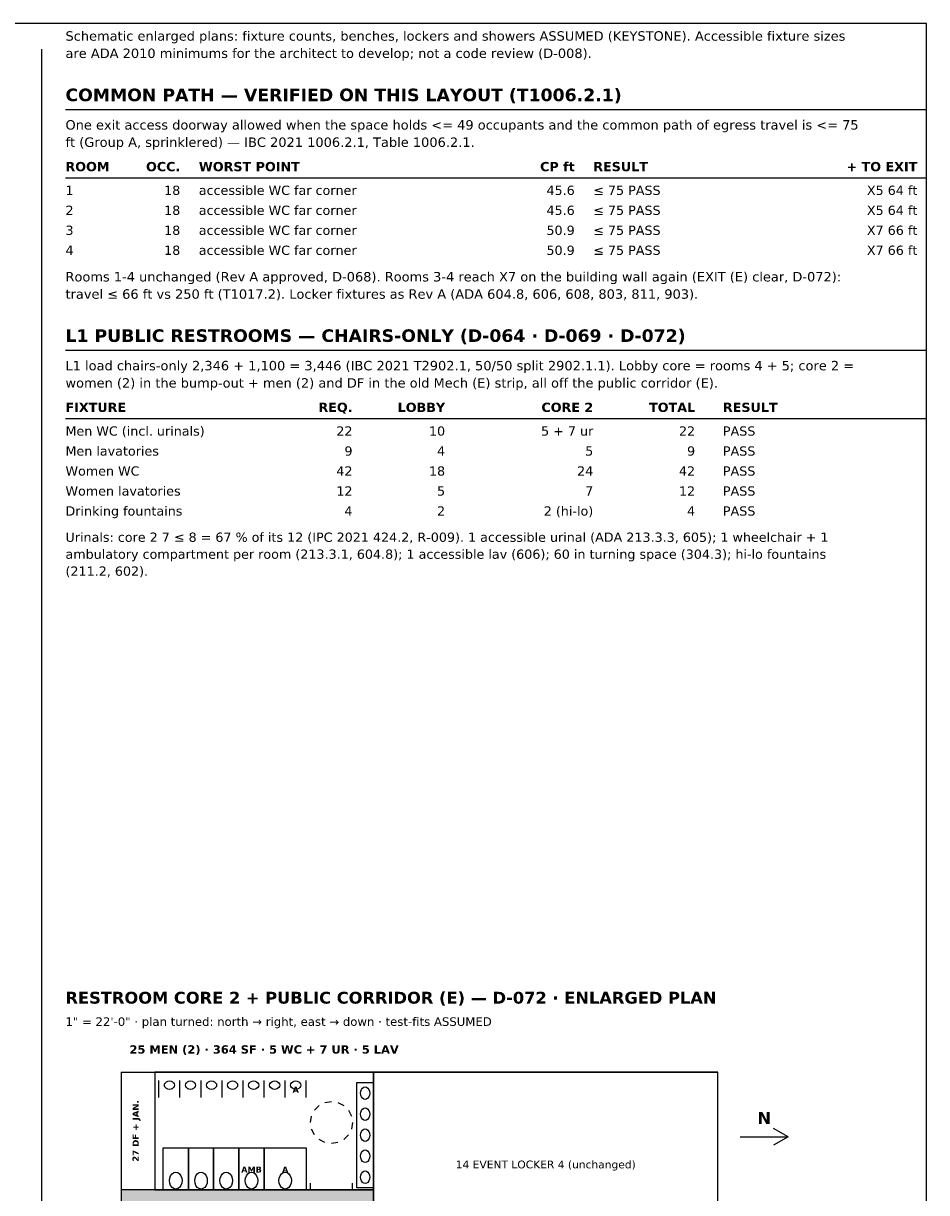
# Model space of a CAD drawing. Header units: inches. Extents: x 0.5 to 16.5, y 0.5 to 10.5.
# Tile 5 of 5: x 11.6 to 16.5, y 4.2 to 10.5. Entities that reach past the tile are written whole.
import ezdxf
from ezdxf.enums import TextEntityAlignment as Align

# ---------------------------------------------------------------- set-up
doc = ezdxf.new("R2010")
doc.units = ezdxf.units.IN
doc.header["$MEASUREMENT"] = 0
for name, color, linetype in [('A-ANNO-DIMS', 7, 'Continuous'), ('A-ANNO-TEXT', 7, 'Continuous'), ('A-CLER-ADA', 7, 'Continuous'), ('A-WALL', 7, 'Continuous'), ('A-WALL-PRTN', 7, 'Continuous'), ('G-ANNO-TABL', 7, 'Continuous'), ('G-ANNO-TTLB', 7, 'Continuous'), ('P-FIXT', 7, 'Continuous')]:
    doc.layers.add(name, color=color, linetype=linetype)
doc.styles.add('KS-BOLD', font='DejaVuSans-Bold.ttf')
doc.styles.add('KS-REG', font='DejaVuSans.ttf')

msp = doc.modelspace()

# ---------------------------------------------------------------- hatches: boundary and pattern name
at = {"layer": 'A-ANNO-TEXT', "true_color": 0xe3f1e6}
msp.add_hatch(color=7, dxfattribs=at).paths.add_polyline_path([(12.15, 4.1973), (12.15, 3.8336), (13.5136, 3.8336), (13.5136, 4.1973)])

# ---------------------------------------------------------------- linework, layer by layer
at = {"layer": 'A-ANNO-DIMS'}
for p, q in [((15.7532, 4.4836), (15.6732, 4.5286)), ((15.4932, 4.4836), (15.7532, 4.4836)), ((15.7532, 4.4836), (15.6732, 4.4386))]:
    msp.add_line(p, q, dxfattribs=at)
at = {"layer": 'A-ANNO-TEXT'}
for p, q in [((11.72, 10.36), (11.72, 1.95)), ((11.85, 10.0346), (16.5, 10.0346)), ((11.85, 8.7339), (16.5, 8.7339))]:
    msp.add_line(p, q, dxfattribs=at)
at = {"layer": 'A-CLER-ADA'}
for p, q in [((13.1944, 4.6277), (13.2196, 4.6528)), ((13.2512, 4.669), (13.2864, 4.6745)), ((13.3215, 4.669), (13.3532, 4.6528)), ((13.3783, 4.6277), (13.3944, 4.596)), ((13.1727, 4.5609), (13.1783, 4.596)), ((13.4, 4.5609), (13.3944, 4.5258)), ((13.1944, 4.4941), (13.1783, 4.5258)), ((13.3783, 4.4941), (13.3532, 4.469)), ((13.2512, 4.4528), (13.2196, 4.469)), ((13.3215, 4.4528), (13.2864, 4.4473))]:
    msp.add_line(p, q, dxfattribs=at)
at = {"layer": 'A-WALL'}
for p, q in [((12.15, 4.8336), (15.3732, 4.8336)), ((12.15, 4.8336), (12.15, 4.1973)), ((12.15, 4.8336), (12.3318, 4.8336)), ((12.3318, 4.8336), (12.3318, 4.1973)), ((13.5136, 4.8336), (12.3318, 4.8336)), ((13.5136, 4.1973), (13.5136, 4.8336)), ((13.5136, 4.8336), (13.5136, 3.8336)), ((15.3732, 4.8336), (13.5136, 4.8336)), ((15.3732, 3.8336), (15.3732, 4.8336)), ((13.1727, 4.1973), (13.1727, 4.2336)), ((13.4, 4.1973), (13.4, 4.2336)), ((12.15, 4.1973), (12.15, 3.8336)), ((13.5136, 4.1973), (12.15, 4.1973)), ((12.3318, 4.1973), (13.5136, 4.1973)), ((12.3318, 4.1973), (13.5136, 4.1973)), ((13.5136, 3.8336), (13.5136, 4.1973)), ((13.5136, 4.1973), (13.5136, 3.8336))]:
    msp.add_line(p, q, dxfattribs=at)
at = {"layer": 'A-WALL-PRTN'}
for p, q in [((12.3545, 4.6973), (12.3545, 4.7882)), ((12.4682, 4.6973), (12.4682, 4.7882)), ((12.4682, 4.6973), (12.4682, 4.7882)), ((12.5818, 4.6973), (12.5818, 4.7882)), ((12.5818, 4.6973), (12.5818, 4.7882)), ((12.6955, 4.6973), (12.6955, 4.7882)), ((12.6955, 4.6973), (12.6955, 4.7882)), ((12.8091, 4.6973), (12.8091, 4.7882)), ((12.8091, 4.6973), (12.8091, 4.7882)), ((12.9227, 4.6973), (12.9227, 4.7882)), ((12.9227, 4.6973), (12.9227, 4.7882)), ((13.0364, 4.6973), (13.0364, 4.7882)), ((13.0364, 4.6973), (13.0364, 4.7882)), ((13.15, 4.6973), (13.15, 4.7882)), ((12.3773, 4.1973), (12.3773, 4.4245)), ((12.3773, 4.4245), (12.5136, 4.4245)), ((12.5136, 4.1973), (12.5136, 4.4245)), ((12.5136, 4.4245), (12.65, 4.4245)), ((12.5136, 4.4245), (12.5136, 4.1973)), ((12.65, 4.1973), (12.65, 4.4245)), ((12.65, 4.4245), (12.7864, 4.4245)), ((12.65, 4.4245), (12.65, 4.1973)), ((12.7864, 4.1973), (12.7864, 4.4245)), ((12.7864, 4.4245), (12.9227, 4.4245)), ((12.7864, 4.4245), (12.7864, 4.1973)), ((12.9227, 4.1973), (12.9227, 4.4245)), ((12.9227, 4.4245), (13.15, 4.4245)), ((12.9227, 4.4245), (12.9227, 4.1973)), ((13.15, 4.4245), (13.15, 4.1973)), ((12.5136, 4.1973), (12.3773, 4.1973)), ((12.65, 4.1973), (12.5136, 4.1973)), ((12.7864, 4.1973), (12.65, 4.1973)), ((12.9227, 4.1973), (12.7864, 4.1973)), ((13.15, 4.1973), (12.9227, 4.1973))]:
    msp.add_line(p, q, dxfattribs=at)
at = {"layer": 'G-ANNO-TABL'}
for p, q in [((11.85, 9.6662), (16.5, 9.6662)), ((11.85, 8.3655), (16.5, 8.3655))]:
    msp.add_line(p, q, dxfattribs=at)
at = {"layer": 'G-ANNO-TTLB'}
msp.add_lwpolyline([(0.5, 0.5), (16.5, 0.5), (16.5, 10.5), (0.5, 10.5)], close=True, dxfattribs=at)
at = {"layer": 'P-FIXT'}
for p, q in [((12.3841, 4.7632), (12.3854, 4.7702)), ((12.3854, 4.7562), (12.3841, 4.7632)), ((12.3854, 4.7702), (12.3893, 4.7765)), ((12.3893, 4.7498), (12.3854, 4.7562)), ((12.3893, 4.7765), (12.3953, 4.7816)), ((12.3953, 4.7448), (12.3893, 4.7498)), ((12.3953, 4.7816), (12.4029, 4.7848)), ((12.4029, 4.7416), (12.3953, 4.7448)), ((12.4029, 4.7848), (12.4114, 4.7859)), ((12.4114, 4.7405), (12.4029, 4.7416)), ((12.4114, 4.7859), (12.4198, 4.7848)), ((12.4198, 4.7416), (12.4114, 4.7405)), ((12.4198, 4.7848), (12.4274, 4.7816)), ((12.4274, 4.7448), (12.4198, 4.7416)), ((12.4274, 4.7816), (12.4334, 4.7765)), ((12.4334, 4.7498), (12.4274, 4.7448)), ((12.4334, 4.7765), (12.4373, 4.7702)), ((12.4373, 4.7562), (12.4334, 4.7498)), ((12.4373, 4.7702), (12.4386, 4.7632)), ((12.4386, 4.7632), (12.4373, 4.7562)), ((12.4977, 4.7632), (12.4991, 4.7702)), ((12.4991, 4.7562), (12.4977, 4.7632)), ((12.4991, 4.7702), (12.5029, 4.7765)), ((12.5029, 4.7498), (12.4991, 4.7562)), ((12.5029, 4.7765), (12.509, 4.7816)), ((12.509, 4.7448), (12.5029, 4.7498)), ((12.509, 4.7816), (12.5166, 4.7848)), ((12.5166, 4.7416), (12.509, 4.7448)), ((12.5166, 4.7848), (12.525, 4.7859)), ((12.525, 4.7405), (12.5166, 4.7416)), ((12.525, 4.7859), (12.5334, 4.7848)), ((12.5334, 4.7416), (12.525, 4.7405)), ((12.5334, 4.7848), (12.541, 4.7816)), ((12.541, 4.7448), (12.5334, 4.7416)), ((12.541, 4.7816), (12.5471, 4.7765)), ((12.5471, 4.7498), (12.541, 4.7448)), ((12.5471, 4.7765), (12.5509, 4.7702)), ((12.5509, 4.7562), (12.5471, 4.7498)), ((12.5509, 4.7702), (12.5523, 4.7632)), ((12.5523, 4.7632), (12.5509, 4.7562)), ((12.6114, 4.7632), (12.6127, 4.7702)), ((12.6127, 4.7562), (12.6114, 4.7632)), ((12.6127, 4.7702), (12.6166, 4.7765)), ((12.6166, 4.7498), (12.6127, 4.7562)), ((12.6166, 4.7765), (12.6226, 4.7816)), ((12.6226, 4.7448), (12.6166, 4.7498)), ((12.6226, 4.7816), (12.6302, 4.7848)), ((12.6302, 4.7416), (12.6226, 4.7448)), ((12.6302, 4.7848), (12.6386, 4.7859)), ((12.6386, 4.7405), (12.6302, 4.7416)), ((12.6386, 4.7859), (12.6471, 4.7848)), ((12.6471, 4.7416), (12.6386, 4.7405)), ((12.6471, 4.7848), (12.6547, 4.7816)), ((12.6547, 4.7448), (12.6471, 4.7416)), ((12.6547, 4.7816), (12.6607, 4.7765)), ((12.6607, 4.7498), (12.6547, 4.7448)), ((12.6607, 4.7765), (12.6646, 4.7702)), ((12.6646, 4.7562), (12.6607, 4.7498)), ((12.6646, 4.7702), (12.6659, 4.7632)), ((12.6659, 4.7632), (12.6646, 4.7562)), ((12.725, 4.7632), (12.7263, 4.7702)), ((12.7263, 4.7562), (12.725, 4.7632)), ((12.7263, 4.7702), (12.7302, 4.7765)), ((12.7302, 4.7498), (12.7263, 4.7562)), ((12.7302, 4.7765), (12.7362, 4.7816)), ((12.7362, 4.7448), (12.7302, 4.7498)), ((12.7362, 4.7816), (12.7438, 4.7848)), ((12.7438, 4.7416), (12.7362, 4.7448)), ((12.7438, 4.7848), (12.7523, 4.7859)), ((12.7523, 4.7405), (12.7438, 4.7416)), ((12.7523, 4.7859), (12.7607, 4.7848)), ((12.7607, 4.7416), (12.7523, 4.7405)), ((12.7607, 4.7848), (12.7683, 4.7816)), ((12.7683, 4.7448), (12.7607, 4.7416)), ((12.7683, 4.7816), (12.7743, 4.7765)), ((12.7743, 4.7498), (12.7683, 4.7448)), ((12.7743, 4.7765), (12.7782, 4.7702)), ((12.7782, 4.7562), (12.7743, 4.7498)), ((12.7782, 4.7702), (12.7795, 4.7632)), ((12.7795, 4.7632), (12.7782, 4.7562)), ((12.8386, 4.7632), (12.84, 4.7702)), ((12.84, 4.7562), (12.8386, 4.7632)), ((12.84, 4.7702), (12.8438, 4.7765)), ((12.8438, 4.7498), (12.84, 4.7562)), ((12.8438, 4.7765), (12.8499, 4.7816)), ((12.8499, 4.7448), (12.8438, 4.7498)), ((12.8499, 4.7816), (12.8575, 4.7848)), ((12.8575, 4.7416), (12.8499, 4.7448)), ((12.8575, 4.7848), (12.8659, 4.7859)), ((12.8659, 4.7405), (12.8575, 4.7416)), ((12.8659, 4.7859), (12.8743, 4.7848)), ((12.8743, 4.7416), (12.8659, 4.7405)), ((12.8743, 4.7848), (12.8819, 4.7816)), ((12.8819, 4.7448), (12.8743, 4.7416)), ((12.8819, 4.7816), (12.888, 4.7765)), ((12.888, 4.7498), (12.8819, 4.7448)), ((12.888, 4.7765), (12.8918, 4.7702)), ((12.8918, 4.7562), (12.888, 4.7498)), ((12.8918, 4.7702), (12.8932, 4.7632)), ((12.8932, 4.7632), (12.8918, 4.7562)), ((12.9523, 4.7632), (12.9536, 4.7702)), ((12.9536, 4.7562), (12.9523, 4.7632)), ((12.9536, 4.7702), (12.9575, 4.7765)), ((12.9575, 4.7498), (12.9536, 4.7562)), ((12.9575, 4.7765), (12.9635, 4.7816)), ((12.9635, 4.7448), (12.9575, 4.7498)), ((12.9635, 4.7816), (12.9711, 4.7848)), ((12.9711, 4.7416), (12.9635, 4.7448)), ((12.9711, 4.7848), (12.9795, 4.7859)), ((12.9795, 4.7405), (12.9711, 4.7416)), ((12.9795, 4.7859), (12.988, 4.7848)), ((12.988, 4.7416), (12.9795, 4.7405)), ((12.988, 4.7848), (12.9956, 4.7816)), ((12.9956, 4.7448), (12.988, 4.7416)), ((12.9956, 4.7816), (13.0016, 4.7765)), ((13.0016, 4.7498), (12.9956, 4.7448)), ((13.0016, 4.7765), (13.0055, 4.7702)), ((13.0055, 4.7562), (13.0016, 4.7498)), ((13.0055, 4.7702), (13.0068, 4.7632)), ((13.0068, 4.7632), (13.0055, 4.7562)), ((13.0659, 4.7632), (13.0672, 4.7702)), ((13.0672, 4.7562), (13.0659, 4.7632)), ((13.0672, 4.7702), (13.0711, 4.7765)), ((13.0711, 4.7498), (13.0672, 4.7562)), ((13.0711, 4.7765), (13.0772, 4.7816)), ((13.0772, 4.7448), (13.0711, 4.7498)), ((13.0772, 4.7816), (13.0848, 4.7848)), ((13.0848, 4.7416), (13.0772, 4.7448)), ((13.0848, 4.7848), (13.0932, 4.7859)), ((13.0932, 4.7405), (13.0848, 4.7416)), ((13.0932, 4.7859), (13.1016, 4.7848)), ((13.1016, 4.7416), (13.0932, 4.7405)), ((13.1016, 4.7848), (13.1092, 4.7816)), ((13.1092, 4.7448), (13.1016, 4.7416)), ((13.1092, 4.7816), (13.1152, 4.7765)), ((13.1152, 4.7498), (13.1092, 4.7448)), ((13.1152, 4.7765), (13.1191, 4.7702)), ((13.1191, 4.7562), (13.1152, 4.7498)), ((13.1191, 4.7702), (13.1205, 4.7632)), ((13.1205, 4.7632), (13.1191, 4.7562)), ((13.4227, 4.2086), (13.4227, 4.7768)), ((13.4227, 4.7768), (13.5136, 4.7768)), ((13.4444, 4.7305), (13.448, 4.74)), ((13.448, 4.74), (13.4535, 4.7476)), ((13.4535, 4.7476), (13.4605, 4.7524)), ((13.4605, 4.7524), (13.4682, 4.7541)), ((13.4682, 4.7541), (13.4759, 4.7524)), ((13.4759, 4.7524), (13.4829, 4.7476)), ((13.4829, 4.7476), (13.4884, 4.74)), ((13.4884, 4.74), (13.492, 4.7305)), ((13.5136, 4.7768), (13.5136, 4.2086)), ((13.4432, 4.72), (13.4444, 4.7305)), ((13.4444, 4.7095), (13.4432, 4.72)), ((13.448, 4.7), (13.4444, 4.7095)), ((13.4535, 4.6924), (13.448, 4.7)), ((13.4605, 4.6876), (13.4535, 4.6924)), ((13.4682, 4.6859), (13.4605, 4.6876)), ((13.4759, 4.6876), (13.4682, 4.6859)), ((13.4829, 4.6924), (13.4759, 4.6876)), ((13.4884, 4.7), (13.4829, 4.6924)), ((13.492, 4.7095), (13.4884, 4.7)), ((13.492, 4.7305), (13.4932, 4.72)), ((13.4932, 4.72), (13.492, 4.7095)), ((13.4432, 4.6064), (13.4444, 4.6169)), ((13.4444, 4.6169), (13.448, 4.6264)), ((13.448, 4.6264), (13.4535, 4.6339)), ((13.4535, 4.6339), (13.4605, 4.6388)), ((13.4605, 4.6388), (13.4682, 4.6405)), ((13.4682, 4.6405), (13.4759, 4.6388)), ((13.4759, 4.6388), (13.4829, 4.6339)), ((13.4829, 4.6339), (13.4884, 4.6264)), ((13.4884, 4.6264), (13.492, 4.6169)), ((13.492, 4.6169), (13.4932, 4.6064)), ((13.4444, 4.5958), (13.4432, 4.6064)), ((13.448, 4.5863), (13.4444, 4.5958)), ((13.4535, 4.5788), (13.448, 4.5863)), ((13.4605, 4.5739), (13.4535, 4.5788)), ((13.4682, 4.5723), (13.4605, 4.5739)), ((13.4759, 4.5739), (13.4682, 4.5723)), ((13.4829, 4.5788), (13.4759, 4.5739)), ((13.4884, 4.5863), (13.4829, 4.5788)), ((13.492, 4.5958), (13.4884, 4.5863)), ((13.4932, 4.6064), (13.492, 4.5958)), ((13.4432, 4.4927), (13.4444, 4.5033)), ((13.4444, 4.4822), (13.4432, 4.4927)), ((13.4444, 4.5033), (13.448, 4.5128)), ((13.448, 4.5128), (13.4535, 4.5203)), ((13.4535, 4.5203), (13.4605, 4.5251)), ((13.4605, 4.5251), (13.4682, 4.5268)), ((13.4682, 4.5268), (13.4759, 4.5251)), ((13.4759, 4.5251), (13.4829, 4.5203)), ((13.4829, 4.5203), (13.4884, 4.5128)), ((13.4884, 4.5128), (13.492, 4.5033)), ((13.492, 4.5033), (13.4932, 4.4927)), ((13.4932, 4.4927), (13.492, 4.4822)), ((13.448, 4.4727), (13.4444, 4.4822)), ((13.4535, 4.4651), (13.448, 4.4727)), ((13.4605, 4.4603), (13.4535, 4.4651)), ((13.4682, 4.4586), (13.4605, 4.4603)), ((13.4759, 4.4603), (13.4682, 4.4586)), ((13.4829, 4.4651), (13.4759, 4.4603)), ((13.4884, 4.4727), (13.4829, 4.4651)), ((13.492, 4.4822), (13.4884, 4.4727)), ((13.4432, 4.3791), (13.4444, 4.3896)), ((13.4444, 4.3686), (13.4432, 4.3791)), ((13.4444, 4.3896), (13.448, 4.3991)), ((13.448, 4.3591), (13.4444, 4.3686)), ((13.448, 4.3991), (13.4535, 4.4067)), ((13.4535, 4.3515), (13.448, 4.3591)), ((13.4535, 4.4067), (13.4605, 4.4115)), ((13.4605, 4.4115), (13.4682, 4.4132)), ((13.4682, 4.4132), (13.4759, 4.4115)), ((13.4759, 4.4115), (13.4829, 4.4067)), ((13.4829, 4.4067), (13.4884, 4.3991)), ((13.4884, 4.3591), (13.4829, 4.3515)), ((13.4884, 4.3991), (13.492, 4.3896)), ((13.492, 4.3686), (13.4884, 4.3591)), ((13.492, 4.3896), (13.4932, 4.3791)), ((13.4932, 4.3791), (13.492, 4.3686)), ((13.4605, 4.3467), (13.4535, 4.3515)), ((13.4535, 4.293), (13.4605, 4.2979)), ((13.4682, 4.345), (13.4605, 4.3467)), ((13.4605, 4.2979), (13.4682, 4.2995)), ((13.4759, 4.3467), (13.4682, 4.345)), ((13.4682, 4.2995), (13.4759, 4.2979)), ((13.4829, 4.3515), (13.4759, 4.3467)), ((13.4759, 4.2979), (13.4829, 4.293)), ((12.4114, 4.2473), (12.413, 4.2613)), ((12.413, 4.2332), (12.4114, 4.2473)), ((12.413, 4.2613), (12.4179, 4.274)), ((12.4179, 4.2206), (12.413, 4.2332)), ((12.4179, 4.274), (12.4254, 4.284)), ((12.4254, 4.284), (12.4349, 4.2905)), ((12.4349, 4.2905), (12.4455, 4.2927)), ((12.4455, 4.2927), (12.456, 4.2905)), ((12.456, 4.2905), (12.4655, 4.284)), ((12.4655, 4.284), (12.473, 4.274)), ((12.473, 4.274), (12.4779, 4.2613)), ((12.4779, 4.2332), (12.473, 4.2206)), ((12.4779, 4.2613), (12.4795, 4.2473)), ((12.4795, 4.2473), (12.4779, 4.2332)), ((12.5477, 4.2473), (12.5494, 4.2613)), ((12.5494, 4.2332), (12.5477, 4.2473)), ((12.5494, 4.2613), (12.5542, 4.274)), ((12.5542, 4.2206), (12.5494, 4.2332)), ((12.5542, 4.274), (12.5618, 4.284)), ((12.5618, 4.284), (12.5713, 4.2905)), ((12.5713, 4.2905), (12.5818, 4.2927)), ((12.5818, 4.2927), (12.5924, 4.2905)), ((12.5924, 4.2905), (12.6019, 4.284)), ((12.6019, 4.284), (12.6094, 4.274)), ((12.6094, 4.274), (12.6142, 4.2613)), ((12.6142, 4.2332), (12.6094, 4.2206)), ((12.6142, 4.2613), (12.6159, 4.2473)), ((12.6159, 4.2473), (12.6142, 4.2332)), ((12.6841, 4.2473), (12.6858, 4.2613)), ((12.6858, 4.2332), (12.6841, 4.2473)), ((12.6858, 4.2613), (12.6906, 4.274)), ((12.6906, 4.2206), (12.6858, 4.2332)), ((12.6906, 4.274), (12.6981, 4.284)), ((12.6981, 4.284), (12.7076, 4.2905)), ((12.7076, 4.2905), (12.7182, 4.2927)), ((12.7182, 4.2927), (12.7287, 4.2905)), ((12.7287, 4.2905), (12.7382, 4.284)), ((12.7382, 4.284), (12.7458, 4.274)), ((12.7458, 4.274), (12.7506, 4.2613)), ((12.7506, 4.2332), (12.7458, 4.2206)), ((12.7506, 4.2613), (12.7523, 4.2473)), ((12.7523, 4.2473), (12.7506, 4.2332)), ((12.8205, 4.2473), (12.8221, 4.2613)), ((12.8221, 4.2332), (12.8205, 4.2473)), ((12.8221, 4.2613), (12.827, 4.274)), ((12.827, 4.2206), (12.8221, 4.2332)), ((12.827, 4.274), (12.8345, 4.284)), ((12.8345, 4.284), (12.844, 4.2905)), ((12.844, 4.2905), (12.8545, 4.2927)), ((12.8545, 4.2927), (12.8651, 4.2905)), ((12.8651, 4.2905), (12.8746, 4.284)), ((12.8746, 4.284), (12.8821, 4.274)), ((12.8821, 4.274), (12.887, 4.2613)), ((12.887, 4.2332), (12.8821, 4.2206)), ((12.887, 4.2613), (12.8886, 4.2473)), ((12.8886, 4.2473), (12.887, 4.2332)), ((13.0023, 4.2473), (13.0039, 4.2613)), ((13.0039, 4.2332), (13.0023, 4.2473)), ((13.0039, 4.2613), (13.0088, 4.274)), ((13.0088, 4.2206), (13.0039, 4.2332)), ((13.0088, 4.274), (13.0163, 4.284)), ((13.0163, 4.284), (13.0258, 4.2905)), ((13.0258, 4.2905), (13.0364, 4.2927)), ((13.0364, 4.2927), (13.0469, 4.2905)), ((13.0469, 4.2905), (13.0564, 4.284)), ((13.0564, 4.284), (13.0639, 4.274)), ((13.0639, 4.274), (13.0688, 4.2613)), ((13.0688, 4.2332), (13.0639, 4.2206)), ((13.0688, 4.2613), (13.0705, 4.2473)), ((13.0705, 4.2473), (13.0688, 4.2332)), ((13.4432, 4.2655), (13.4444, 4.276)), ((13.4444, 4.2549), (13.4432, 4.2655)), ((13.4444, 4.276), (13.448, 4.2855)), ((13.448, 4.2454), (13.4444, 4.2549)), ((13.448, 4.2855), (13.4535, 4.293)), ((13.4535, 4.2379), (13.448, 4.2454)), ((13.4605, 4.233), (13.4535, 4.2379)), ((13.4682, 4.2314), (13.4605, 4.233)), ((13.4759, 4.233), (13.4682, 4.2314)), ((13.4829, 4.2379), (13.4759, 4.233)), ((13.4829, 4.293), (13.4884, 4.2855)), ((13.4884, 4.2454), (13.4829, 4.2379)), ((13.4884, 4.2855), (13.492, 4.276)), ((13.492, 4.2549), (13.4884, 4.2454)), ((13.492, 4.276), (13.4932, 4.2655)), ((13.4932, 4.2655), (13.492, 4.2549)), ((12.4254, 4.2105), (12.4179, 4.2206)), ((12.4349, 4.204), (12.4254, 4.2105)), ((12.4455, 4.2018), (12.4349, 4.204)), ((12.456, 4.204), (12.4455, 4.2018)), ((12.4655, 4.2105), (12.456, 4.204)), ((12.473, 4.2206), (12.4655, 4.2105)), ((12.5618, 4.2105), (12.5542, 4.2206)), ((12.5713, 4.204), (12.5618, 4.2105)), ((12.5818, 4.2018), (12.5713, 4.204)), ((12.5924, 4.204), (12.5818, 4.2018)), ((12.6019, 4.2105), (12.5924, 4.204)), ((12.6094, 4.2206), (12.6019, 4.2105)), ((12.6981, 4.2105), (12.6906, 4.2206)), ((12.7076, 4.204), (12.6981, 4.2105)), ((12.7182, 4.2018), (12.7076, 4.204)), ((12.7287, 4.204), (12.7182, 4.2018)), ((12.7382, 4.2105), (12.7287, 4.204)), ((12.7458, 4.2206), (12.7382, 4.2105)), ((12.8345, 4.2105), (12.827, 4.2206)), ((12.844, 4.204), (12.8345, 4.2105)), ((12.8545, 4.2018), (12.844, 4.204)), ((12.8651, 4.204), (12.8545, 4.2018)), ((12.8746, 4.2105), (12.8651, 4.204)), ((12.8821, 4.2206), (12.8746, 4.2105)), ((13.0163, 4.2105), (13.0088, 4.2206)), ((13.0258, 4.204), (13.0163, 4.2105)), ((13.0364, 4.2018), (13.0258, 4.204)), ((13.0469, 4.204), (13.0364, 4.2018)), ((13.0564, 4.2105), (13.0469, 4.204)), ((13.0639, 4.2206), (13.0564, 4.2105)), ((13.5136, 4.2086), (13.4227, 4.2086))]:
    msp.add_line(p, q, dxfattribs=at)

# ---------------------------------------------------------------- texts
at = {"layer": 'A-ANNO-DIMS', "style": 'KS-BOLD'}
msp.add_text('N', height=0.065, dxfattribs=at).set_placement((15.6232, 4.5536), align=Align.CENTER)
at = {"layer": 'A-ANNO-TEXT'}
for s, height, style, p in [('Schematic enlarged plans: fixture counts, benches, lockers and showers ASSUMED (KEYSTONE). Accessible fixture sizes', 0.051, 'KS-REG', (11.85, 10.4065)), ('are ADA 2010 minimums for the architect to develop; not a code review (D-008).', 0.051, 'KS-REG', (11.85, 10.313)), ('COMMON PATH — VERIFIED ON THIS LAYOUT (T1006.2.1)', 0.068, 'KS-BOLD', (11.85, 10.0796)), ('One exit access doorway allowed when the space holds <= 49 occupants and the common path of egress travel is <= 75', 0.051, 'KS-REG', (11.85, 9.9261)), ('ft (Group A, sprinklered) — IBC 2021 1006.2.1, Table 1006.2.1.', 0.051, 'KS-REG', (11.85, 9.8326)), ('Rooms 1-4 unchanged (Rev A approved, D-068). Rooms 3-4 reach X7 on the building wall again (EXIT (E) clear, D-072):', 0.051, 'KS-REG', (11.85, 9.1057)), ('travel ≤ 66 ft vs 250 ft (T1017.2). Locker fixtures as Rev A (ADA 604.8, 606, 608, 803, 811, 903).', 0.051, 'KS-REG', (11.85, 9.0122)), ('L1 PUBLIC RESTROOMS — CHAIRS-ONLY (D-064 · D-069 · D-072)', 0.068, 'KS-BOLD', (11.85, 8.7789)), ('L1 load chairs-only 2,346 + 1,100 = 3,446 (IBC 2021 T2902.1, 50/50 split 2902.1.1). Lobby core = rooms 4 + 5; core 2 =', 0.051, 'KS-REG', (11.85, 8.6254)), ('women (2) in the bump-out + men (2) and DF in the old Mech (E) strip, all off the public corridor (E).', 0.051, 'KS-REG', (11.85, 8.5319)), ('Urinals: core 2 7 ≤ 8 = 67 % of its 12 (IPC 2021 424.2, R-009). 1 accessible urinal (ADA 213.3.3, 605); 1 wheelchair + 1', 0.05, 'KS-REG', (11.85, 7.6988)), ('ambulatory compartment per room (213.3.1, 604.8); 1 accessible lav (606); 60 in turning space (304.3); hi-lo fountains', 0.05, 'KS-REG', (11.85, 7.6072)), ('(211.2, 602).', 0.05, 'KS-REG', (11.85, 7.5155)), ('RESTROOM CORE 2 + PUBLIC CORRIDOR (E) — D-072 · ENLARGED PLAN', 0.064, 'KS-BOLD', (11.85, 5.2036)), ('1" = 22\'-0" · plan turned: north → right, east → down · test-fits ASSUMED', 0.046, 'KS-REG', (11.85, 5.0836))]:
    msp.add_text(s, height=height, dxfattribs=dict(at, style=style)).set_placement(p)
for s, height, style, p in [('25 MEN (2) · 364 SF · 5 WC + 7 UR · 5 LAV', 0.045, 'KS-BOLD', (12.9227, 4.9336)), ('A', 0.032, 'KS-BOLD', (13.0932, 4.7227)), ('14 EVENT LOCKER 4 (unchanged)', 0.042, 'KS-REG', (14.4434, 4.3136)), ('AMB', 0.032, 'KS-BOLD', (12.8545, 4.2909)), ('A', 0.032, 'KS-BOLD', (13.0364, 4.2909))]:
    msp.add_text(s, height=height, dxfattribs=dict(at, style=style)).set_placement(p, align=Align.CENTER)
at = {"layer": 'A-ANNO-TEXT', "style": 'KS-BOLD'}
msp.add_text('27 DF + JAN.', height=0.034, rotation=90, dxfattribs=at).set_placement((12.2459, 4.5155), align=Align.CENTER)
at = {"layer": 'G-ANNO-TABL'}
for s, style, p in [('ROOM', 'KS-BOLD', (11.85, 9.7012)), ('WORST POINT', 'KS-BOLD', (12.57, 9.7012)), ('RESULT', 'KS-BOLD', (14.7, 9.7012)), ('1', 'KS-REG', (11.85, 9.5732)), ('accessible WC far corner', 'KS-REG', (12.57, 9.5732)), ('≤ 75 PASS', 'KS-REG', (14.7, 9.5732)), ('2', 'KS-REG', (11.85, 9.4652)), ('accessible WC far corner', 'KS-REG', (12.57, 9.4652)), ('≤ 75 PASS', 'KS-REG', (14.7, 9.4652)), ('3', 'KS-REG', (11.85, 9.3572)), ('accessible WC far corner', 'KS-REG', (12.57, 9.3572)), ('≤ 75 PASS', 'KS-REG', (14.7, 9.3572)), ('4', 'KS-REG', (11.85, 9.2492)), ('accessible WC far corner', 'KS-REG', (12.57, 9.2492)), ('≤ 75 PASS', 'KS-REG', (14.7, 9.2492)), ('FIXTURE', 'KS-BOLD', (11.85, 8.4005)), ('RESULT', 'KS-BOLD', (15.4, 8.4005)), ('Men WC (incl. urinals)', 'KS-REG', (11.85, 8.2725)), ('PASS', 'KS-REG', (15.4, 8.2725)), ('Men lavatories', 'KS-REG', (11.85, 8.1645)), ('PASS', 'KS-REG', (15.4, 8.1645)), ('Women WC', 'KS-REG', (11.85, 8.0565)), ('PASS', 'KS-REG', (15.4, 8.0565)), ('Women lavatories', 'KS-REG', (11.85, 7.9485)), ('PASS', 'KS-REG', (15.4, 7.9485)), ('Drinking fountains', 'KS-REG', (11.85, 7.8405)), ('PASS', 'KS-REG', (15.4, 7.8405))]:
    msp.add_text(s, height=0.05, dxfattribs=dict(at, style=style)).set_placement(p)
for s, style, p in [('OCC.', 'KS-BOLD', (12.47, 9.7012)), ('CP ft', 'KS-BOLD', (14.6, 9.7012)), ('+ TO EXIT', 'KS-BOLD', (16.45, 9.7012)), ('18', 'KS-REG', (12.47, 9.5732)), ('45.6', 'KS-REG', (14.6, 9.5732)), ('X5 64 ft', 'KS-REG', (16.45, 9.5732)), ('18', 'KS-REG', (12.47, 9.4652)), ('45.6', 'KS-REG', (14.6, 9.4652)), ('X5 64 ft', 'KS-REG', (16.45, 9.4652)), ('18', 'KS-REG', (12.47, 9.3572)), ('50.9', 'KS-REG', (14.6, 9.3572)), ('X7 66 ft', 'KS-REG', (16.45, 9.3572)), ('18', 'KS-REG', (12.47, 9.2492)), ('50.9', 'KS-REG', (14.6, 9.2492)), ('X7 66 ft', 'KS-REG', (16.45, 9.2492)), ('REQ.', 'KS-BOLD', (13.4, 8.4005)), ('LOBBY', 'KS-BOLD', (13.9, 8.4005)), ('CORE 2', 'KS-BOLD', (14.7, 8.4005)), ('TOTAL', 'KS-BOLD', (15.25, 8.4005)), ('22', 'KS-REG', (13.4, 8.2725)), ('10', 'KS-REG', (13.9, 8.2725)), ('5 + 7 ur', 'KS-REG', (14.7, 8.2725)), ('22', 'KS-REG', (15.25, 8.2725)), ('9', 'KS-REG', (13.4, 8.1645)), ('4', 'KS-REG', (13.9, 8.1645)), ('5', 'KS-REG', (14.7, 8.1645)), ('9', 'KS-REG', (15.25, 8.1645)), ('42', 'KS-REG', (13.4, 8.0565)), ('18', 'KS-REG', (13.9, 8.0565)), ('24', 'KS-REG', (14.7, 8.0565)), ('42', 'KS-REG', (15.25, 8.0565)), ('12', 'KS-REG', (13.4, 7.9485)), ('5', 'KS-REG', (13.9, 7.9485)), ('7', 'KS-REG', (14.7, 7.9485)), ('12', 'KS-REG', (15.25, 7.9485)), ('4', 'KS-REG', (13.4, 7.8405)), ('2', 'KS-REG', (13.9, 7.8405)), ('2 (hi-lo)', 'KS-REG', (14.7, 7.8405)), ('4', 'KS-REG', (15.25, 7.8405))]:
    msp.add_text(s, height=0.05, dxfattribs=dict(at, style=style)).set_placement(p, align=Align.RIGHT)

doc.saveas('drawing.dxf')
